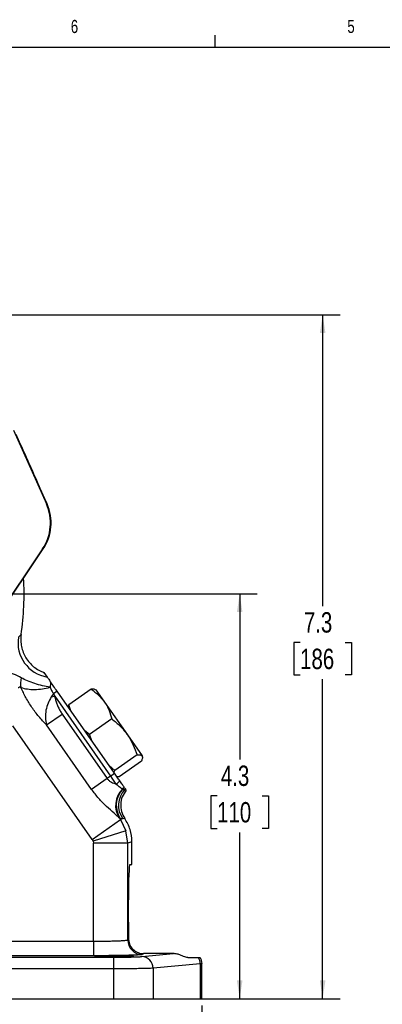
# Model space of a CAD drawing. Header units: inches. Extents: x 0.4 to 16.6, y 0.2 to 10.8.
# Tile 8 of 17: x 5.1 to 7.7, y 3.8 to 10.8. Entities that reach past the tile are written whole.
import ezdxf

# ---------------------------------------------------------------- set-up
doc = ezdxf.new("R2010")
doc.units = ezdxf.units.IN
doc.header["$MEASUREMENT"] = 0
doc.layers.add('BORDER', color=7, linetype='Continuous', lineweight=25)
doc.layers.add('SLD-0', color=7, linetype='Continuous', lineweight=25)
doc.styles.add('SLDTEXTSTYLE0', font='TXT', dxfattribs={"width": 0.75})
doc.dimstyles.new('SLDDIMSTYLE0', dxfattribs={"dimtxt": 0.145833, "dimasz": 0.13, "dimexe": 0, "dimexo": 0.0625, "dimgap": 0.036458, "dimtad": 0, "dimtih": 1, "dimtoh": 1, "dimdec": 1, "dimlfac": 1.5, "dimrnd": 1e-09, "dimzin": 12, "dimdsep": 46, "dimtxsty": 'SLDTEXTSTYLE0', "dimsah": 1, "dimcen": 0.09, "dimadec": 0, "dimazin": 3, "dimtfac": 1, "dimtdec": 1, "dimtofl": 0, "dimtmove": 0, "dimatfit": 3, "dimfxl": 0, "dimfrac": 2, "dimtolj": 1, "dimtzin": 12, "dimarcsym": 0})

# ---------------------------------------------------------------- blocks, each defined once
blk = doc.blocks.new('_D_4')
at = {"layer": 'SLD-0', "color": 7}
for p, q in [((3.2175, 8.7282), (7.4268, 8.7282)), ((7.3018, 8.7282), (7.3018, 6.6448)), ((7.1402, 6.3835), (7.0959, 6.3835)), ((7.0959, 6.3835), (7.0959, 6.1518)), ((7.4635, 6.3835), (7.5078, 6.3835)), ((7.5078, 6.3835), (7.5078, 6.1518)), ((7.0959, 6.1518), (7.1402, 6.1518)), ((7.5078, 6.1518), (7.4635, 6.1518)), ((7.3018, 3.8369), (7.3018, 6.1222)), ((6.1373, 3.8369), (7.4268, 3.8369))]:
    blk.add_line(p, q, dxfattribs=at)
for points in [[(7.3018, 8.7282), (7.2818, 8.5982), (7.3218, 8.5982)], [(7.3018, 3.8369), (7.3218, 3.9669), (7.2818, 3.9669)]]:
    blk.add_solid(points, dxfattribs=at)
at = {"layer": 'SLD-0', "color": 7, "char_height": 0.14583, "attachment_point": 1, "style": 'SLDTEXTSTYLE0'}
for s, insert in [('7.3', (7.1672, 6.601)), ('186', (7.1402, 6.3398))]:
    blk.add_mtext(s, dxfattribs=dict(at, insert=insert))
blk = doc.blocks.new('_D_5')
at = {"layer": 'SLD-0', "color": 7}
for p, q in [((3.2175, 6.7315), (6.8327, 6.7315)), ((6.7077, 6.7315), (6.7077, 5.5479)), ((6.5461, 5.2866), (6.5017, 5.2866)), ((6.5017, 5.2866), (6.5017, 5.0549)), ((6.8693, 5.2866), (6.9137, 5.2866)), ((6.9137, 5.2866), (6.9137, 5.0549)), ((6.5017, 5.0549), (6.5461, 5.0549)), ((6.7077, 3.8369), (6.7077, 5.0253)), ((6.9137, 5.0549), (6.8693, 5.0549)), ((6.1373, 3.8369), (6.8327, 3.8369))]:
    blk.add_line(p, q, dxfattribs=at)
for points in [[(6.7077, 6.7315), (6.6877, 6.6015), (6.7277, 6.6015)], [(6.7077, 3.8369), (6.7277, 3.9669), (6.6877, 3.9669)]]:
    blk.add_solid(points, dxfattribs=at)
at = {"layer": 'SLD-0', "color": 7, "char_height": 0.14583, "attachment_point": 1, "style": 'SLDTEXTSTYLE0'}
for s, insert in [('4.3', (6.5731, 5.5042)), ('110', (6.5461, 5.2429))]:
    blk.add_mtext(s, dxfattribs=dict(at, insert=insert))
blk = doc.blocks.new('_D_7')
at = {"layer": 'SLD-0', "color": 7}
for p, q in [((3.8132, 3.94), (3.8132, 2.8456)), ((6.4355, 3.7869), (6.4355, 2.8456)), ((3.8132, 2.9706), (4.7298, 2.9706)), ((4.9018, 2.9706), (4.8574, 2.9706)), ((4.8574, 2.9706), (4.8574, 2.7389)), ((5.2251, 2.9706), (5.2694, 2.9706)), ((5.2694, 2.9706), (5.2694, 2.7389)), ((6.4355, 2.9706), (5.3971, 2.9706)), ((4.8574, 2.7389), (4.9018, 2.7389)), ((5.2694, 2.7389), (5.2251, 2.7389))]:
    blk.add_line(p, q, dxfattribs=at)
for points in [[(3.8132, 2.9706), (3.9432, 2.9506), (3.9432, 2.9906)], [(6.4355, 2.9706), (6.3055, 2.9906), (6.3055, 2.9506)]]:
    blk.add_solid(points, dxfattribs=at)
at = {"layer": 'SLD-0', "color": 7, "char_height": 0.14583, "attachment_point": 1, "style": 'SLDTEXTSTYLE0'}
for s, insert in [('3.9', (4.9288, 3.1881)), ('100', (4.9018, 2.9268))]:
    blk.add_mtext(s, dxfattribs=dict(at, insert=insert))

msp = doc.modelspace()

# ---------------------------------------------------------------- linework, layer by layer
at = {"color": 7, "linetype": 'Continuous', "lineweight": 25}
for p, q in [((5.0887, 7.9033), (5.3238, 7.3752)), ((5.1416, 7.7962), (5.1079, 7.8714)), ((5.3129, 7.4108), (5.2796, 7.4862)), ((5.329, 7.3748), (5.3129, 7.4108)), ((5.3238, 7.3752), (5.329, 7.3748)), ((5.2958, 7.0534), (4.482, 5.8458)), ((4.6679, 6.1137), (5.3009, 7.053)), ((5.3009, 7.053), (5.2958, 7.0534)), ((5.1233, 6.4224), (5.143, 6.4414)), ((5.143, 6.4414), (5.1427, 6.4397)), ((5.3066, 6.1697), (5.3295, 6.1369)), ((5.3748, 6.0175), (5.3591, 5.995)), ((5.3591, 5.995), (5.3833, 6.0006)), ((5.4005, 6.0355), (5.3748, 6.0175)), ((5.3748, 6.0175), (5.3833, 6.0006)), ((5.3833, 6.0006), (5.7836, 5.429)), ((5.8115, 5.4486), (5.4005, 6.0355)), ((5.6443, 6.0496), (5.4844, 5.9377)), ((5.6789, 6.0454), (5.6742, 6.0476)), ((5.6789, 6.0454), (5.7398, 5.9584)), ((5.4844, 5.9377), (5.4792, 5.9232)), ((5.4981, 5.8962), (5.4844, 5.9377)), ((5.7398, 5.9584), (5.9039, 5.724)), ((5.3246, 5.7947), (5.4361, 5.8728)), ((5.4361, 5.8728), (5.759, 5.4118)), ((5.6515, 4.9764), (5.0828, 5.7887)), ((5.6474, 5.3337), (5.3246, 5.7947)), ((5.7928, 5.8375), (5.6329, 5.7256)), ((5.6329, 5.7256), (5.5983, 5.7531)), ((5.6516, 5.6769), (5.6329, 5.7256)), ((5.9039, 5.724), (6.0094, 5.5734)), ((5.9725, 5.5808), (5.8126, 5.4689)), ((6.0094, 5.5734), (6.0116, 5.5703)), ((6.012, 5.565), (6.0116, 5.5703)), ((5.8126, 5.4689), (5.7729, 5.5037)), ((6.0038, 5.5363), (5.8439, 5.4243)), ((5.7836, 5.429), (5.759, 5.4118)), ((5.7836, 5.429), (5.8115, 5.4486)), ((5.8074, 5.4545), (5.8126, 5.4689)), ((5.8439, 5.4243), (5.8285, 5.4244)), ((5.759, 5.4118), (5.6474, 5.3337)), ((5.8677, 5.3361), (5.8709, 5.3335)), ((5.8709, 5.3335), (5.8844, 5.3319)), ((5.8844, 5.3319), (5.894, 5.3307)), ((5.8892, 5.3376), (5.8865, 5.3414)), ((5.894, 5.3307), (5.8892, 5.3376)), ((5.6515, 4.9764), (5.8534, 5.1178)), ((5.8466, 5.1276), (5.8534, 5.1178)), ((5.8539, 5.1219), (5.8466, 5.1276)), ((5.8701, 5.1231), (5.8534, 5.1178)), ((5.8534, 5.1178), (5.8928, 5.0378)), ((5.8701, 5.1231), (5.8539, 5.1219)), ((5.8849, 5.1253), (5.8701, 5.1231)), ((5.8928, 5.0378), (5.6578, 4.9637)), ((5.9064, 4.9497), (5.8928, 5.0378)), ((5.6515, 4.9764), (5.6578, 4.9637)), ((5.6578, 4.9637), (5.66, 4.9497)), ((5.66, 4.248), (5.66, 4.9497)), ((5.9064, 4.9497), (5.66, 4.9497)), ((5.9365, 4.9592), (5.9064, 4.9497)), ((5.9064, 4.2568), (5.9064, 4.9497)), ((5.9365, 4.7969), (5.9365, 4.9592)), ((5.9219, 4.7969), (5.9365, 4.7969)), ((5.9109, 4.3836), (5.9109, 4.5436)), ((4.771, 4.248), (5.66, 4.248)), ((5.66, 4.248), (5.66, 4.1441)), ((5.9064, 4.2568), (5.9123, 4.2603)), ((6.0071, 4.1378), (6.2348, 4.1591)), ((6.0208, 4.1591), (6.0103, 4.1528)), ((6.2348, 4.1591), (6.0208, 4.1591)), ((4.4928, 4.1338), (5.8048, 4.1338)), ((5.66, 4.1441), (4.771, 4.1441)), ((5.8048, 4.1338), (5.8048, 4.0505)), ((6.4247, 4.0861), (6.0873, 4.0545)), ((6.3355, 4.1303), (6.4122, 4.1303)), ((6.4355, 4.0876), (6.4247, 4.0861)), ((6.4247, 4.0861), (6.4247, 3.8369)), ((6.4355, 3.8369), (6.4355, 4.0877)), ((5.8048, 4.0505), (4.4928, 4.0505)), ((5.8048, 4.0505), (5.8048, 3.8369)), ((6.0873, 4.0545), (6.0873, 3.8369)), ((1.8215, 3.8369), (5.8048, 3.8369)), ((5.8048, 3.8369), (6.0873, 3.8369)), ((6.0873, 3.8369), (6.4247, 3.8369)), ((6.4247, 3.8369), (6.4355, 3.8369))]:
    msp.add_line(p, q, dxfattribs=at)
for centre, radius, start, end in [((3.1675, 6.7315), 1.9967, 351.64392, 3.26622), ((5.3705, 6.3837), 0.2502, 171.10057, 260.57762), ((5.342, 6.0913), 0.2029, 168.54574, 188.37795), ((5.7415, 5.487), 0.1418, 305.5403, 319.4179), ((5.9842, 5.2189), 0.1652, 134.83269, 213.59135), ((5.9907, 5.2174), 0.1668, 135.91389, 214.93499), ((6.0069, 5.2186), 0.1668, 137.21442, 214.93444), ((5.8068, 5.3964), 0.0857, 315.26155, 328.20218), ((5.811, 5.3916), 0.0834, 315.86232, 328.39573), ((5.8233, 5.3886), 0.0834, 317.16267, 322.27615), ((6.0105, 4.2569), 0.1041, 180.05913, 269.90595), ((6.0048, 4.0553), 0.0825, 359.42359, 88.44064), ((6.3386, 4.0856), 0.0861, 0.34874, 31.28135)]:
    msp.add_arc(centre, radius, start, end, dxfattribs=at)
for centre, major_axis, ratio, start_param, end_param in [((5.0193, 7.2397), (-0.3321, 0.029), 0.999801, 2.635766, 3.647419), ((5.0244, 7.2392), (0.3321, -0.029), 0.999851, 5.777359, 6.789012), ((5.9219, 4.5436), (0, 0.2533), 0.043661, 0, 1.570796), ((5.9219, 4.3836), (0, 0.2533), 0.043661, 1.570796, 2.078998)]:
    msp.add_ellipse(centre, major_axis=major_axis, ratio=ratio, start_param=start_param, end_param=end_param, dxfattribs=at)
msp.add_ellipse((5.8079, 4.139), major_axis=(0.1406, 0), ratio=0.026186, dxfattribs=at)
for points, knots in [([(5.2796, 7.4862), (5.2663, 7.5162), (5.2313, 7.5953), (5.1847, 7.7), (5.1521, 7.7726), (5.1416, 7.7962)], [0, 0, 0, 0, 0.291935, 0.769662, 1, 1, 1, 1]), ([(5.1427, 6.4397), (5.1414, 6.4252), (5.1389, 6.3967), (5.1444, 6.354), (5.1564, 6.3132), (5.1755, 6.2747), (5.2008, 6.2401), (5.2325, 6.2097), (5.2679, 6.1855), (5.2943, 6.1747), (5.3066, 6.1697)], [0, 0, 0, 0, 0.127638, 0.250004, 0.375464, 0.500003, 0.62578, 0.75001, 0.88392, 1, 1, 1, 1]), ([(5.1432, 6.1316), (5.1283, 6.1398), (5.1014, 6.1547), (5.084, 6.1591), (5.0763, 6.1611)], [0, 0, 0, 0, 0.551552, 1, 1, 1, 1]), ([(5.3508, 6.0638), (5.3322, 6.0671), (5.2949, 6.0737), (5.2395, 6.0901), (5.1869, 6.1096), (5.1578, 6.1242), (5.1432, 6.1316)], [0, 0, 0, 0, 0.247091, 0.496105, 0.745903, 1, 1, 1, 1]), ([(5.3295, 6.1369), (5.3301, 6.1361), (5.3312, 6.1345), (5.3384, 6.1242), (5.3477, 6.111), (5.3538, 6.1023)], [0, 0, 0, 0, 0.244982, 0.500072, 1, 1, 1, 1]), ([(5.1413, 6.0618), (5.1393, 6.0629), (5.1355, 6.0652), (5.1301, 6.0654), (5.1258, 6.0633), (5.1238, 6.0604), (5.1228, 6.0589)], [0, 0, 0, 0, 0.256493, 0.49953, 0.734154, 1, 1, 1, 1]), ([(5.1413, 6.0618), (5.1561, 6.0579), (5.1856, 6.0502), (5.2387, 6.0475), (5.2947, 6.0513), (5.3322, 6.0596), (5.3508, 6.0638)], [0, 0, 0, 0, 0.254126, 0.503975, 0.752997, 1, 1, 1, 1]), ([(5.3246, 5.7947), (5.306, 5.8143), (5.269, 5.8534), (5.2195, 5.9194), (5.1758, 5.9893), (5.1528, 6.0376), (5.1413, 6.0618)], [0, 0, 0, 0, 0.250086, 0.500078, 0.750037, 1, 1, 1, 1]), ([(5.3538, 6.1023), (5.3536, 6.0965), (5.3531, 6.0852), (5.3516, 6.0709), (5.3508, 6.0638)], [0, 0, 0, 0, 0.5091184, 1, 1, 1, 1]), ([(5.3508, 6.0638), (5.3539, 6.056), (5.3601, 6.0404), (5.3699, 6.0251), (5.3748, 6.0175)], [0, 0, 0, 0, 0.497616, 1, 1, 1, 1]), ([(5.4005, 6.0355), (5.3918, 6.0479), (5.3745, 6.0727), (5.3607, 6.0924), (5.3538, 6.1023)], [0, 0, 0, 0, 0.500695, 1, 1, 1, 1]), ([(5.3591, 5.995), (5.3506, 5.9803), (5.3331, 5.95), (5.3189, 5.8997), (5.3143, 5.8466), (5.3211, 5.8123), (5.3246, 5.7947)], [0, 0, 0, 0, 0.232349, 0.477889, 0.732645, 1, 1, 1, 1]), ([(5.3833, 6.0006), (5.3854, 5.9914), (5.3896, 5.9732), (5.3979, 5.9465), (5.4084, 5.9206), (5.4209, 5.8959), (5.4311, 5.8805), (5.4361, 5.8728)], [0, 0, 0, 0, 0.2024577, 0.4025803, 0.6028486, 0.8027272, 1, 1, 1, 1]), ([(5.6736, 6.0464), (5.6715, 6.0477), (5.6651, 6.0513), (5.6525, 6.0503), (5.6443, 6.0496)], [0, 0, 0, 0, 0.346326, 1, 1, 1, 1]), ([(5.6443, 6.0496), (5.6623, 6.0366), (5.6986, 6.0102), (5.726, 5.9758), (5.7398, 5.9584)], [0, 0, 0, 0, 0.495458, 1, 1, 1, 1]), ([(5.7398, 5.9584), (5.7415, 5.9559), (5.7546, 5.9367), (5.7751, 5.8976), (5.7869, 5.8577), (5.7928, 5.8375)], [0, 0, 0, 0, 0.070098, 0.530789, 1, 1, 1, 1]), ([(5.7928, 5.8375), (5.8133, 5.8208), (5.8548, 5.7872), (5.8874, 5.7452), (5.9039, 5.724)], [0, 0, 0, 0, 0.495458, 1, 1, 1, 1]), ([(5.9039, 5.724), (5.906, 5.721), (5.9219, 5.6978), (5.9477, 5.6511), (5.9642, 5.6044), (5.9725, 5.5808)], [0, 0, 0, 0, 0.070094, 0.530786, 1, 1, 1, 1]), ([(5.9725, 5.5808), (5.981, 5.5814), (5.9981, 5.5825), (6.0056, 5.5764), (6.0094, 5.5734)], [0, 0, 0, 0, 0.495458, 1, 1, 1, 1]), ([(6.0094, 5.5734), (6.0097, 5.5729), (6.0123, 5.5687), (6.013, 5.5579), (6.0068, 5.5435), (6.0038, 5.5363)], [0, 0, 0, 0, 0.0701, 0.53079, 1, 1, 1, 1]), ([(5.8239, 5.3717), (5.8175, 5.3807), (5.8049, 5.3985), (5.7906, 5.4189), (5.7836, 5.429)], [0, 0, 0, 0, 0.507548, 1, 1, 1, 1]), ([(5.8492, 5.3948), (5.8433, 5.4032), (5.8316, 5.4199), (5.8182, 5.439), (5.8115, 5.4486)], [0, 0, 0, 0, 0.501873, 1, 1, 1, 1]), ([(5.759, 5.4118), (5.7633, 5.4065), (5.772, 5.396), (5.7946, 5.3814), (5.8122, 5.3756), (5.8239, 5.3717)], [0, 0, 0, 0, 0.251108, 0.501033, 1, 1, 1, 1]), ([(5.8239, 5.3717), (5.8315, 5.3652), (5.8436, 5.3549), (5.8594, 5.3429), (5.8646, 5.3387), (5.8677, 5.3361)], [0, 0, 0, 0, 0.396858, 0.631989, 1, 1, 1, 1]), ([(5.8797, 5.3512), (5.8783, 5.3532), (5.8756, 5.3571), (5.866, 5.3708), (5.8558, 5.3853), (5.8492, 5.3948)], [0, 0, 0, 0, 0.243016, 0.501495, 1, 1, 1, 1]), ([(5.8466, 5.1276), (5.8419, 5.1324), (5.8324, 5.142), (5.8006, 5.1696), (5.7545, 5.2105), (5.6974, 5.2675), (5.6641, 5.3116), (5.6474, 5.3337)], [0, 0, 0, 0, 0.124686, 0.250316, 0.499903, 0.749837, 1, 1, 1, 1]), ([(5.8958, 5.3282), (5.8848, 5.3126), (5.8638, 5.2826), (5.8533, 5.2284), (5.858, 5.1737), (5.8758, 5.1416), (5.8849, 5.1253)], [0, 0, 0, 0, 0.260385, 0.49945, 0.744991, 1, 1, 1, 1]), ([(5.9365, 4.9592), (5.9342, 4.9888), (5.9296, 5.0481), (5.8998, 5.0996), (5.8849, 5.1253)], [0, 0, 0, 0, 0.5001043, 1, 1, 1, 1]), ([(5.66, 4.248), (5.6751, 4.248), (5.7056, 4.2481), (5.7505, 4.2486), (5.7933, 4.2494), (5.8248, 4.2503), (5.8467, 4.2512), (5.8615, 4.2519), (5.875, 4.2527), (5.8884, 4.2537), (5.9015, 4.255), (5.9046, 4.2562), (5.9064, 4.2568)], [0, 0, 0, 0, 0.120101, 0.243422, 0.369967, 0.499742, 0.56004, 0.623422, 0.689888, 0.759437, 0.863803, 1, 1, 1, 1]), ([(5.9123, 4.2603), (5.9148, 4.2454), (5.92, 4.2145), (5.9467, 4.1844), (5.9748, 4.1678), (5.9996, 4.1603), (6.014, 4.1595), (6.0208, 4.1591)], [0, 0, 0, 0, 0.271583, 0.562775, 0.77925, 0.897015, 1, 1, 1, 1]), ([(6.3355, 4.1303), (6.3272, 4.1322), (6.3147, 4.135), (6.2867, 4.1482), (6.2642, 4.1556), (6.2466, 4.1588), (6.2376, 4.159), (6.2348, 4.1591)], [0, 0, 0, 0, 0.440935, 0.667883, 0.838059, 0.950558, 1, 1, 1, 1]), ([(6.0103, 4.1528), (6.0083, 4.1523), (6.0042, 4.1512), (5.9829, 4.1495), (5.9496, 4.148), (5.9041, 4.1466), (5.8489, 4.1454), (5.7875, 4.1446), (5.7238, 4.1441), (5.6808, 4.1441), (5.66, 4.1441)], [0, 0, 0, 0, 0.1170032, 0.2406148, 0.3690573, 0.5000539, 0.6310417, 0.7594595, 0.8830359, 1, 1, 1, 1]), ([(5.8048, 4.1338), (5.827, 4.1338), (5.8724, 4.1339), (5.9339, 4.1348), (5.9829, 4.1361), (5.9992, 4.1372), (6.0071, 4.1378)], [0, 0, 0, 0, 0.243268, 0.499953, 0.756665, 1, 1, 1, 1]), ([(6.4122, 4.1303), (6.4143, 4.1303), (6.4187, 4.1303), (6.4227, 4.1303), (6.4234, 4.1303), (6.4238, 4.1303)], [0, 0, 0, 0, 0.311383, 0.654131, 1, 1, 1, 1]), ([(6.4238, 4.1303), (6.4273, 4.1233), (6.434, 4.1098), (6.435, 4.0948), (6.4355, 4.0876)], [0, 0, 0, 0, 0.517869, 1, 1, 1, 1]), ([(6.0873, 4.0545), (6.0817, 4.0542), (6.0707, 4.0536), (6.0473, 4.0529), (6.0245, 4.0523), (6.004, 4.0519), (5.9769, 4.0515), (5.9418, 4.0511), (5.8833, 4.0506), (5.836, 4.0505), (5.8048, 4.0505)], [0, 0, 0, 0, 0.140087, 0.270177, 0.351395, 0.428158, 0.500467, 0.628979, 0.755201, 1, 1, 1, 1])]:
    msp.add_open_spline(points, degree=3, knots=knots, dxfattribs=at)
at = {"layer": 'BORDER'}
for p, q in [((6.5323, 10.6421), (6.5323, 10.7269)), ((0.6263, 10.6421), (16.3763, 10.6421))]:
    msp.add_line(p, q, dxfattribs=at)

# ---------------------------------------------------------------- texts
at = {"color": 7, "linetype": 'Continuous', "lineweight": 0, "char_height": 0.0937, "attachment_point": 1, "style": 'SLDTEXTSTYLE0'}
for s, insert in [('6', (5.4987, 10.8367)), ('5', (7.4787, 10.8373))]:
    msp.add_mtext(s, dxfattribs=dict(at, insert=insert))
at = {"layer": 'SLD-0', "insert": (0.6985, 10.3763), "char_height": 0.270833, "attachment_point": 1, "style": 'SLDTEXTSTYLE0'}
msp.add_mtext('NOTE: FOR REFERENCE ONLY', dxfattribs=at)

# ---------------------------------------------------------------- dimensions: what is measured, and where the dimension line sits
at = {"layer": 'SLD-0', "color": 7}
for base, p1, picture, middle in [((7.3018, 3.8369), (3.1675, 8.7282), '_D_4', (7.3018, 6.3835)), ((6.7077, 3.8369), (3.1675, 6.7315), '_D_5', (6.7077, 5.2866))]:
    dim = msp.add_linear_dim(base=base, p1=p1, p2=(6.0873, 3.8369), angle=90, dimstyle='SLDDIMSTYLE0', dxfattribs=at)
    dim.commit()
    dim.dimension.update_dxf_attribs({"geometry": picture, "text_midpoint": middle, "dimtype": 160})
dim = msp.add_linear_dim(base=(3.8132, 2.9706), p1=(6.4355, 3.8369), p2=(3.8132, 3.99), dimstyle='SLDDIMSTYLE0', dxfattribs=at)
dim.commit()
dim.dimension.update_dxf_attribs({"geometry": '_D_7', "text_midpoint": (5.0634, 2.9706), "dimtype": 160})

doc.saveas('drawing.dxf')
